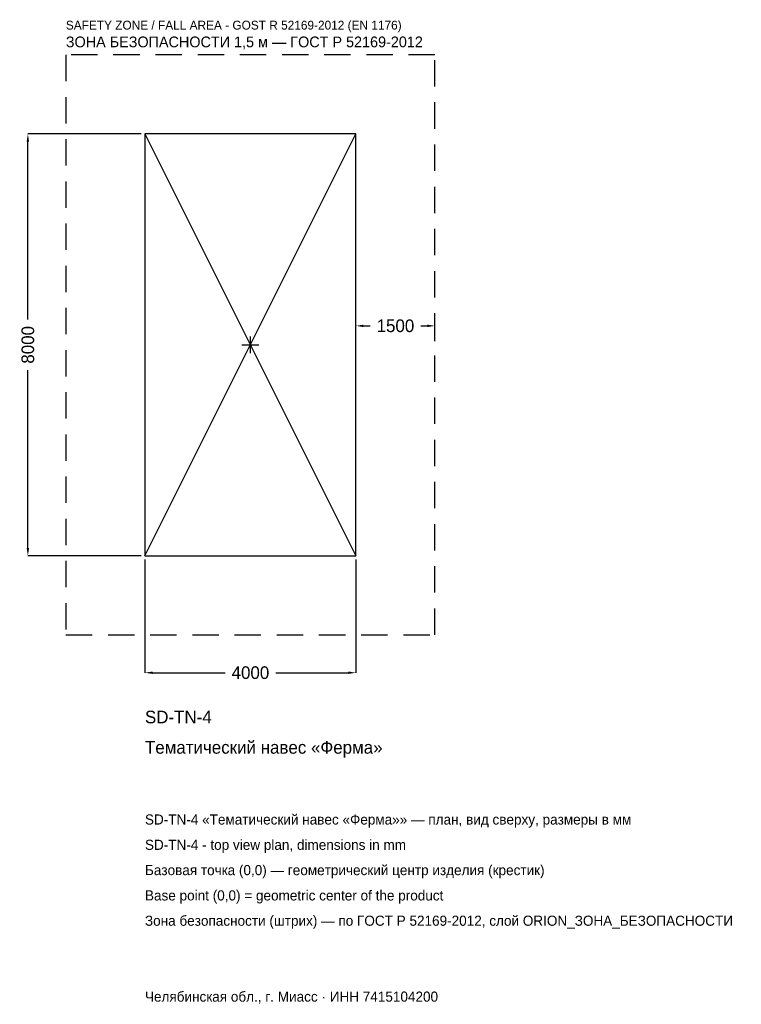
# Model space of a CAD drawing. Header units: metres. Extents: x -4375 to 9309, y -12510 to 6167.
import ezdxf

# ---------------------------------------------------------------- set-up
doc = ezdxf.new("R2010")
doc.units = ezdxf.units.M
doc.linetypes.add('DASHED', pattern=[800, 500, -300])
for name, color, linetype in [('ORION_ДАННЫЕ', 3, 'Continuous'), ('ORION_ЗОНА_БЕЗОПАСНОСТИ', 1, 'Continuous'), ('ORION_КОНТУР', 7, 'Continuous'), ('ORION_РАЗМЕРЫ', 8, 'Continuous')]:
    doc.layers.add(name, color=color, linetype=linetype)
doc.dimstyles.new('ORION', dxfattribs={"dimtxt": 240, "dimasz": 144, "dimexe": 1.25, "dimexo": 72, "dimtad": 1, "dimdec": 0, "dimcen": 2.5, "dimazin": 3, "dimtfac": 1, "dimtmove": 0, "dimatfit": 3, "dimarcsym": 0})

# ---------------------------------------------------------------- blocks, each defined once
blk = doc.blocks.new('_CLOSEDFILLED')
at = {"color": 0, "linetype": 'BYBLOCK'}
blk.add_solid([(-1, 0.16), (0, 0), (-1, -0.16)], dxfattribs=at)
blk = doc.blocks.new('*D1')
for p, q in [((-2000, -4072), (-2000, -6220)), ((2000, -4072), (2000, -6220)), ((-1856, -6220), (-480, -6220)), ((480, -6220), (1856, -6220))]:
    blk.add_line(p, q)
at = {"layer": 'Defpoints'}
for p in [(-2000, -4000), (2000, -4000), (-2000, -6220)]:
    blk.add_point(p, dxfattribs=at)
at = {"layer": 'ORION_РАЗМЕРЫ', "xscale": 144, "yscale": 144, "rotation": 180}
blk.add_blockref('_CLOSEDFILLED', (-2000, -6220), dxfattribs=at)
at = {"layer": 'ORION_РАЗМЕРЫ', "xscale": 144, "yscale": 144}
blk.add_blockref('_CLOSEDFILLED', (2000, -6220), dxfattribs=at)
at = {"layer": 'ORION_РАЗМЕРЫ', "insert": (0, -6220), "char_height": 240, "attachment_point": 5}
blk.add_mtext('4000', dxfattribs=at)
blk = doc.blocks.new('*D2')
for p, q in [((-2072, 4000), (-4220, 4000)), ((-4220, 480), (-4220, 3856)), ((-4220, -3856), (-4220, -480)), ((-2072, -4000), (-4220, -4000))]:
    blk.add_line(p, q)
at = {"layer": 'Defpoints'}
for p in [(-2000, 4000), (-4220, -4000), (-2000, -4000)]:
    blk.add_point(p, dxfattribs=at)
at = {"layer": 'ORION_РАЗМЕРЫ', "xscale": 144, "yscale": 144}
for p, rotation in [((-4220, 4000), 90), ((-4220, -4000), 270)]:
    blk.add_blockref('_CLOSEDFILLED', p, dxfattribs=dict(at, rotation=rotation))
at = {"layer": 'ORION_РАЗМЕРЫ', "insert": (-4220, 0), "char_height": 240, "attachment_point": 5, "rotation": 90}
blk.add_mtext('8000', dxfattribs=at)
blk = doc.blocks.new('*D3')
for p, q in [((2000, 72), (2000, 360)), ((2144, 360), (2270, 360)), ((3230, 360), (3356, 360)), ((3500, 72), (3500, 360))]:
    blk.add_line(p, q)
at = {"layer": 'Defpoints'}
for p in [(2000, 360), (2000, 0), (3500, 0)]:
    blk.add_point(p, dxfattribs=at)
at = {"layer": 'ORION_РАЗМЕРЫ', "xscale": 144, "yscale": 144, "rotation": 180}
blk.add_blockref('_CLOSEDFILLED', (2000, 360), dxfattribs=at)
at = {"layer": 'ORION_РАЗМЕРЫ', "xscale": 144, "yscale": 144}
blk.add_blockref('_CLOSEDFILLED', (3500, 360), dxfattribs=at)
at = {"layer": 'ORION_РАЗМЕРЫ', "insert": (2750, 360), "char_height": 240, "attachment_point": 5}
blk.add_mtext('1500', dxfattribs=at)
blk = doc.blocks.new('ОРИОН SD-TN-4 Тематический навес Ферма')
at = {"layer": 'ORION_ЗОНА_БЕЗОПАСНОСТИ', "linetype": 'DASHED'}
blk.add_lwpolyline([(-3500, -5500), (3500, -5500), (3500, 5500), (-3500, 5500)], close=True, dxfattribs=at)
at = {"layer": 'ORION_КОНТУР'}
for p, q in [((-2000, -4000), (2000, 4000)), ((-2000, 4000), (2000, -4000))]:
    blk.add_line(p, q, dxfattribs=at)
blk.add_lwpolyline([(-2000, -4000), (2000, -4000), (2000, 4000), (-2000, 4000)], close=True, dxfattribs=at)
at = {"layer": 'ORION_РАЗМЕРЫ'}
for p, q in [((-160, 0), (160, 0)), ((0, -160), (0, 160))]:
    blk.add_line(p, q, dxfattribs=at)
at = {"layer": 'ORION_ДАННЫЕ'}
for tag, p in [('АРТИКУЛ', (-2000, -7180)), ('НАИМЕНОВАНИЕ', (-2000, -7756))]:
    blk.add_attdef(tag, p, '', height=240, dxfattribs=at)
at = {"layer": 'ORION_ДАННЫЕ', "flags": 1}
for tag, p in [('ПРОИЗВОДИТЕЛЬ', (-2000, -8332)), ('ТЕЛЕФОН', (-2000, -8908)), ('САЙТ', (-2000, -10060)), ('АДРЕС', (-2000, -10636)), ('РЕКВИЗИТЫ', (-2000, -11212)), ('ГАБАРИТЫ', (-2000, -11788)), ('ЗОНА_БЕЗОПАСНОСТИ', (-2000, -12364))]:
    blk.add_attdef(tag, p, '', height=240, dxfattribs=at)
at = {"layer": 'ORION_ЗОНА_БЕЗОПАСНОСТИ', "color": 1}
for s, height, p in [('SAFETY ZONE / FALL AREA - GOST R 52169-2012 (EN 1176)', 168, (-3500, 5980)), ('ЗОНА БЕЗОПАСНОСТИ 1,5 м — ГОСТ Р 52169-2012', 204, (-3500, 5644))]:
    blk.add_text(s, height=height, dxfattribs=at).set_placement(p)
at = {"layer": 'ORION_РАЗМЕРЫ'}
dim = blk.add_linear_dim(base=(-4220, -4000), p1=(-2000, -4000), p2=(-2000, 4000), angle=90, dimstyle='ORION', dxfattribs=at)
dim.commit()
dim.dimension.update_dxf_attribs({"geometry": '*D2', "text_midpoint": (-4220, 0)})
for base, p1, p2, picture, middle in [((2000, 360), (2000, 0), (3500, 0), '*D3', (2750, 360)), ((-2000, -6220), (-2000, -4000), (2000, -4000), '*D1', (0, -6220))]:
    dim = blk.add_linear_dim(base=base, p1=p1, p2=p2, dimstyle='ORION', dxfattribs=at)
    dim.commit()
    dim.dimension.update_dxf_attribs({"geometry": picture, "text_midpoint": middle})

msp = doc.modelspace()

# ---------------------------------------------------------------- block references
msp.add_blockref('ОРИОН SD-TN-4 Тематический навес Ферма', (0, 0)).add_auto_attribs({'АРТИКУЛ': 'SD-TN-4', 'НАИМЕНОВАНИЕ': 'Тематический навес «Ферма»'})

# ---------------------------------------------------------------- texts
at = {"layer": 'ORION_ДАННЫЕ', "color": 3}
for s, p in [('SD-TN-4 «Тематический навес «Ферма»» — план, вид сверху, размеры в мм', (-2000, -9100)), ('SD-TN-4 - top view plan, dimensions in mm', (-2000, -9580)), ('Челябинская обл., г. Миасс · ИНН 7415104200', (-2000, -12460))]:
    msp.add_text(s, height=192, dxfattribs=at).set_placement(p)
at = {"layer": 'ORION_ДАННЫЕ', "color": 7}
for s, p in [('Базовая точка (0,0) — геометрический центр изделия (крестик)', (-2000, -10060)), ('Base point (0,0) = geometric center of the product', (-2000, -10540))]:
    msp.add_text(s, height=192, dxfattribs=at).set_placement(p)
at = {"layer": 'ORION_ДАННЫЕ', "color": 1}
msp.add_text('Зона безопасности (штрих) — по ГОСТ Р 52169-2012, слой ORION_ЗОНА_БЕЗОПАСНОСТИ', height=192, dxfattribs=at).set_placement((-2000, -11020))

doc.saveas('drawing.dxf')
